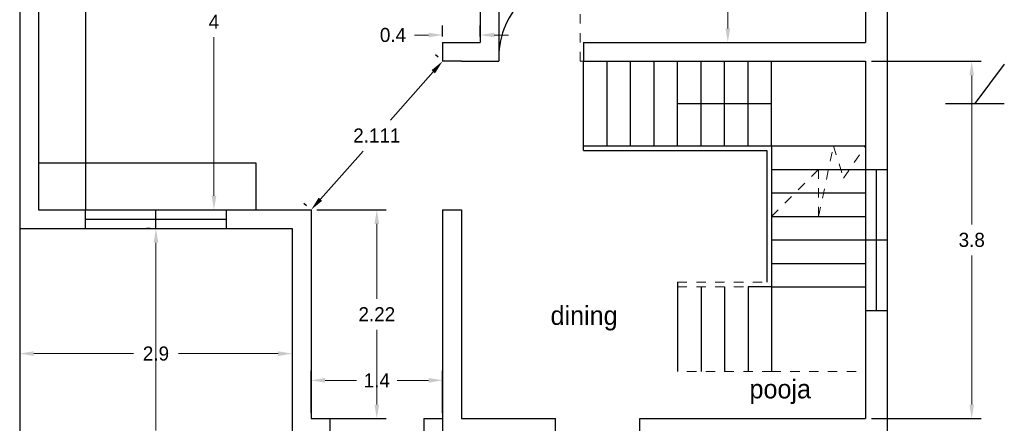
# Model space of a CAD drawing. Header units: inches. Extents: x -100 to 1476, y -184 to 112.
# Tile 33 of 36: x 1099.92 to 1110.39, y -177.66 to -173.37. Entities that reach past the tile are written whole.
import ezdxf

# ---------------------------------------------------------------- set-up
doc = ezdxf.new("R2010")
doc.units = ezdxf.units.IN
doc.header["$MEASUREMENT"] = 0
doc.header["$PDMODE"] = 66
doc.linetypes.add('ACAD_ISO02W100', pattern=[15, 12, -3])
doc.dimstyles.get("Standard").update_dxf_attribs({"dimtxt": 0.15, "dimasz": 0.15, "dimexe": 0.1, "dimexo": 0.0625, "dimgap": 0.09, "dimtad": 0, "dimtih": 1, "dimtoh": 1, "dimdec": 4, "dimdsep": 46, "dimtxsty": 'Standard', "dimcen": 0.09, "dimadec": 0, "dimazin": 0, "dimtfac": 1, "dimtdec": 4, "dimtofl": 0, "dimtmove": 0, "dimatfit": 3, "dimfxl": 0, "dimtolj": 1, "dimtzin": 0, "dimlwd": 15, "dimarcsym": 0})

# ---------------------------------------------------------------- blocks, each defined once
blk = doc.blocks.new('*D375')
at = {"color": 0, "lineweight": -2, "transparency": 16777216}
for p, q in [((1107.03, -170.195), (1107.553, -170.195)), ((1107.03, -173.615), (1107.553, -173.615))]:
    blk.add_line(p, q, dxfattribs=at)
at = {"color": 0, "lineweight": 15, "transparency": 16777216}
for p, q in [((1107.453, -170.345), (1107.453, -171.74)), ((1107.453, -173.465), (1107.453, -172.07))]:
    blk.add_line(p, q, dxfattribs=at)
at = {"color": 0, "linetype": 'ByBlock', "lineweight": 18, "ltscale": 3, "transparency": 16777216}
for points in [[(1107.478, -170.345), (1107.428, -170.345), (1107.453, -170.195)], [(1107.428, -173.465), (1107.478, -173.465), (1107.453, -173.615)]]:
    blk.add_solid(points, dxfattribs=at)
at = {"layer": 'Defpoints', "color": 0, "linetype": 'ByBlock', "lineweight": 18, "transparency": 16777216}
for p in [(1106.968, -170.195), (1106.968, -173.615), (1107.453, -173.615)]:
    blk.add_point(p, dxfattribs=at)
at = {"color": 0, "linetype": 'ByBlock', "ltscale": 3, "transparency": 16777216, "insert": (1107.453, -171.905), "char_height": 0.15, "attachment_point": 5}
blk.add_mtext('\\A1;3.42', dxfattribs=at)
blk = doc.blocks.new('*D376')
at = {"color": 0, "lineweight": -2, "transparency": 16777216}
for p, q in [((1101.88, -171.395), (1102.085, -171.395)), ((1101.88, -175.395), (1102.085, -175.395))]:
    blk.add_line(p, q, dxfattribs=at)
at = {"color": 0, "lineweight": 15, "transparency": 16777216}
for p, q in [((1101.985, -171.545), (1101.985, -173.23)), ((1101.985, -175.245), (1101.985, -173.56))]:
    blk.add_line(p, q, dxfattribs=at)
at = {"color": 0, "linetype": 'ByBlock', "lineweight": 18, "ltscale": 3, "transparency": 16777216}
for points in [[(1102.01, -171.545), (1101.96, -171.545), (1101.985, -171.395)], [(1101.96, -175.245), (1102.01, -175.245), (1101.985, -175.395)]]:
    blk.add_solid(points, dxfattribs=at)
at = {"layer": 'Defpoints', "color": 0, "linetype": 'ByBlock', "lineweight": 18, "transparency": 16777216}
for p in [(1101.818, -171.395), (1101.818, -175.395), (1101.985, -175.395)]:
    blk.add_point(p, dxfattribs=at)
at = {"color": 0, "linetype": 'ByBlock', "ltscale": 3, "transparency": 16777216, "insert": (1101.985, -173.395), "char_height": 0.15, "attachment_point": 5}
blk.add_mtext('\\A1;4', dxfattribs=at)
blk = doc.blocks.new('*D377')
at = {"color": 0, "lineweight": -2, "transparency": 16777216}
for p, q in [((1099.918, -175.657), (1099.918, -177.024)), ((1102.818, -175.657), (1102.818, -177.024))]:
    blk.add_line(p, q, dxfattribs=at)
at = {"color": 0, "lineweight": 15, "transparency": 16777216}
for p, q in [((1100.068, -176.924), (1101.128, -176.924)), ((1102.668, -176.924), (1101.608, -176.924))]:
    blk.add_line(p, q, dxfattribs=at)
at = {"color": 0, "linetype": 'ByBlock', "lineweight": 18, "ltscale": 3, "transparency": 16777216}
for points in [[(1100.068, -176.899), (1100.068, -176.949), (1099.918, -176.924)], [(1102.668, -176.949), (1102.668, -176.899), (1102.818, -176.924)]]:
    blk.add_solid(points, dxfattribs=at)
at = {"layer": 'Defpoints', "color": 0, "linetype": 'ByBlock', "lineweight": 18, "transparency": 16777216}
for p in [(1099.918, -175.595), (1102.818, -175.595), (1099.918, -176.924)]:
    blk.add_point(p, dxfattribs=at)
at = {"color": 0, "linetype": 'ByBlock', "ltscale": 3, "transparency": 16777216, "insert": (1101.368, -176.924), "char_height": 0.15, "attachment_point": 5}
blk.add_mtext('\\A1;2.9', dxfattribs=at)
blk = doc.blocks.new('*D378')
at = {"color": 0, "lineweight": -2, "transparency": 16777216}
for p, q in [((1103.018, -177.552), (1103.018, -177.108)), ((1104.418, -177.552), (1104.418, -177.108))]:
    blk.add_line(p, q, dxfattribs=at)
at = {"color": 0, "lineweight": 15, "transparency": 16777216}
for p, q in [((1103.168, -177.208), (1103.503, -177.208)), ((1104.268, -177.208), (1103.933, -177.208))]:
    blk.add_line(p, q, dxfattribs=at)
at = {"color": 0, "linetype": 'ByBlock', "lineweight": 18, "ltscale": 3, "transparency": 16777216}
for points in [[(1103.168, -177.183), (1103.168, -177.233), (1103.018, -177.208)], [(1104.268, -177.233), (1104.268, -177.183), (1104.418, -177.208)]]:
    blk.add_solid(points, dxfattribs=at)
at = {"layer": 'Defpoints', "color": 0, "linetype": 'ByBlock', "lineweight": 18, "transparency": 16777216}
for p in [(1103.018, -177.208), (1103.018, -177.615), (1104.418, -177.615)]:
    blk.add_point(p, dxfattribs=at)
at = {"color": 0, "linetype": 'ByBlock', "ltscale": 3, "transparency": 16777216, "insert": (1103.718, -177.208), "char_height": 0.15, "attachment_point": 5}
blk.add_mtext('\\A1;1.4', dxfattribs=at)
blk = doc.blocks.new('*D390')
at = {"color": 0, "lineweight": -2, "transparency": 16777216}
for p, q in [((1108.98, -173.815), (1110.148, -173.815)), ((1108.98, -177.615), (1110.148, -177.615))]:
    blk.add_line(p, q, dxfattribs=at)
at = {"color": 0, "lineweight": 15, "transparency": 16777216}
for p, q in [((1110.048, -173.965), (1110.048, -175.55)), ((1110.048, -177.465), (1110.048, -175.88))]:
    blk.add_line(p, q, dxfattribs=at)
at = {"color": 0, "linetype": 'ByBlock', "lineweight": 18, "ltscale": 3, "transparency": 16777216}
for points in [[(1110.073, -173.965), (1110.023, -173.965), (1110.048, -173.815)], [(1110.023, -177.465), (1110.073, -177.465), (1110.048, -177.615)]]:
    blk.add_solid(points, dxfattribs=at)
at = {"layer": 'Defpoints', "color": 0, "linetype": 'ByBlock', "lineweight": 18, "transparency": 16777216}
for p in [(1108.918, -173.815), (1108.918, -177.615), (1110.048, -177.615)]:
    blk.add_point(p, dxfattribs=at)
at = {"color": 0, "linetype": 'ByBlock', "ltscale": 3, "transparency": 16777216, "insert": (1110.048, -175.715), "char_height": 0.15, "attachment_point": 5}
blk.add_mtext('\\A1;3.8', dxfattribs=at)
blk = doc.blocks.new('*D372')
at = {"color": 0, "lineweight": -2, "transparency": 16777216}
for p, q in [((1103.08, -175.395), (1103.818, -175.395)), ((1103.08, -177.615), (1103.818, -177.615))]:
    blk.add_line(p, q, dxfattribs=at)
at = {"color": 0, "lineweight": 15, "transparency": 16777216}
for p, q in [((1103.718, -175.545), (1103.718, -176.34)), ((1103.718, -177.465), (1103.718, -176.67))]:
    blk.add_line(p, q, dxfattribs=at)
at = {"color": 0, "linetype": 'ByBlock', "lineweight": 18, "ltscale": 3, "transparency": 16777216}
for points in [[(1103.743, -175.545), (1103.693, -175.545), (1103.718, -175.395)], [(1103.693, -177.465), (1103.743, -177.465), (1103.718, -177.615)]]:
    blk.add_solid(points, dxfattribs=at)
at = {"layer": 'Defpoints', "color": 0, "linetype": 'ByBlock', "lineweight": 18, "transparency": 16777216}
for p in [(1103.018, -175.395), (1103.718, -175.395), (1103.018, -177.615)]:
    blk.add_point(p, dxfattribs=at)
at = {"color": 0, "linetype": 'ByBlock', "ltscale": 3, "transparency": 16777216, "insert": (1103.718, -176.505), "char_height": 0.15, "attachment_point": 5}
blk.add_mtext('\\A1;2.22', dxfattribs=at)
blk = doc.blocks.new('*D392')
at = {"color": 0, "lineweight": -2, "transparency": 16777216}
for p, q in [((1104.371, -173.773), (1104.343, -173.748)), ((1102.971, -175.353), (1102.943, -175.328))]:
    blk.add_line(p, q, dxfattribs=at)
at = {"color": 0, "lineweight": 15, "transparency": 16777216}
for p, q in [((1104.318, -173.927), (1103.864, -174.44)), ((1103.117, -175.282), (1103.572, -174.77))]:
    blk.add_line(p, q, dxfattribs=at)
at = {"color": 0, "linetype": 'ByBlock', "lineweight": 18, "ltscale": 3, "transparency": 16777216}
for points in [[(1104.337, -173.944), (1104.3, -173.91), (1104.418, -173.815)], [(1103.099, -175.266), (1103.136, -175.299), (1103.018, -175.395)]]:
    blk.add_solid(points, dxfattribs=at)
at = {"layer": 'Defpoints', "color": 0, "linetype": 'ByBlock', "lineweight": 18, "transparency": 16777216}
for p in [(1104.418, -173.815), (1104.418, -173.815), (1103.018, -175.395)]:
    blk.add_point(p, dxfattribs=at)
at = {"color": 0, "linetype": 'ByBlock', "ltscale": 3, "transparency": 16777216, "insert": (1103.718, -174.605), "char_height": 0.15, "attachment_point": 5}
blk.add_mtext('\\A1;2.111', dxfattribs=at)
blk = doc.blocks.new('*D393')
at = {"color": 0, "lineweight": -2, "transparency": 16777216}
for p, q in [((1104.418, -173.552), (1104.418, -173.436)), ((1104.818, -173.552), (1104.818, -173.436))]:
    blk.add_line(p, q, dxfattribs=at)
at = {"color": 0, "lineweight": 15, "transparency": 16777216}
for p, q in [((1104.268, -173.536), (1104.118, -173.536)), ((1104.968, -173.536), (1105.118, -173.536))]:
    blk.add_line(p, q, dxfattribs=at)
at = {"color": 0, "linetype": 'ByBlock', "lineweight": 18, "ltscale": 3, "transparency": 16777216}
for points in [[(1104.268, -173.561), (1104.268, -173.511), (1104.418, -173.536)], [(1104.968, -173.511), (1104.968, -173.561), (1104.818, -173.536)]]:
    blk.add_solid(points, dxfattribs=at)
at = {"layer": 'Defpoints', "color": 0, "linetype": 'ByBlock', "lineweight": 18, "transparency": 16777216}
for p in [(1104.418, -173.536), (1104.418, -173.615), (1104.818, -173.615)]:
    blk.add_point(p, dxfattribs=at)
at = {"color": 0, "linetype": 'ByBlock', "ltscale": 3, "transparency": 16777216, "insert": (1103.89, -173.536), "char_height": 0.15, "attachment_point": 5}
blk.add_mtext('\\A1;0.4', dxfattribs=at)
blk = doc.blocks.new('*D403')
at = {"color": 0, "linetype": 'ByBlock', "lineweight": -2, "transparency": 16777216}
for p, q in [((1101.305, -175.595), (1101.268, -175.595)), ((1101.305, -180.215), (1101.268, -180.215))]:
    blk.add_line(p, q, dxfattribs=at)
at = {"color": 0, "linetype": 'ByBlock', "lineweight": 15, "transparency": 16777216}
for p, q in [((1101.368, -175.745), (1101.368, -177.74)), ((1101.368, -180.065), (1101.368, -178.07))]:
    blk.add_line(p, q, dxfattribs=at)
at = {"color": 0, "linetype": 'ByBlock', "lineweight": 18, "ltscale": 3, "transparency": 16777216}
for points in [[(1101.393, -175.745), (1101.343, -175.745), (1101.368, -175.595)], [(1101.343, -180.065), (1101.393, -180.065), (1101.368, -180.215)]]:
    blk.add_solid(points, dxfattribs=at)
at = {"layer": 'Defpoints', "color": 0, "linetype": 'ByBlock', "lineweight": 18, "transparency": 16777216}
for p in [(1101.368, -175.595), (1101.368, -180.215), (1101.368, -180.215)]:
    blk.add_point(p, dxfattribs=at)
at = {"color": 0, "linetype": 'ByBlock', "ltscale": 3, "transparency": 16777216, "insert": (1101.368, -177.905), "char_height": 0.15, "attachment_point": 5}
blk.add_mtext('\\A1;4.62', dxfattribs=at)

msp = doc.modelspace()

# ---------------------------------------------------------------- linework, layer by layer
for p, q in [((1099.91795, -166.17375), (1099.91795, -180.21475)), ((1109.14795, -169.99475), (1109.14795, -182.03475)), ((1105.01795, -170.19475), (1105.01795, -173.61475)), ((1108.91795, -170.19475), (1108.91795, -173.61475)), ((1100.11795, -171.39475), (1100.11795, -175.39475)), ((1100.61795, -171.39475), (1100.61795, -175.39475)), ((1104.81795, -171.39475), (1104.81795, -173.61475)), ((1104.41795, -173.61475), (1104.41795, -173.81475)), ((1104.41795, -173.61475), (1104.81795, -173.61475)), ((1104.41795, -173.61475), (1104.41795, -173.81475)), ((1104.41795, -173.61475), (1104.41795, -173.81475)), ((1105.01795, -173.61475), (1105.01795, -173.81475)), ((1105.91795, -173.61475), (1108.91795, -173.61475)), ((1105.91795, -173.61475), (1105.91795, -173.81475)), ((1104.61795, -173.81475), (1104.41795, -173.81475)), ((1104.61795, -173.81475), (1105.01795, -173.81475)), ((1105.91795, -173.81475), (1108.91795, -173.81475)), ((1105.91795, -174.76475), (1105.91795, -173.81475)), ((1106.16795, -174.71475), (1106.16795, -173.81475)), ((1106.41795, -174.71475), (1106.41795, -173.81475)), ((1106.66795, -174.71475), (1106.66795, -173.81475)), ((1106.91795, -174.71475), (1106.91795, -173.81475)), ((1107.16795, -174.71475), (1107.16795, -173.81475)), ((1107.41795, -174.71475), (1107.41795, -173.81475)), ((1107.41795, -174.71475), (1107.41795, -173.81475)), ((1107.41795, -174.71475), (1107.41795, -173.81475)), ((1107.66795, -174.71475), (1107.66795, -173.81475)), ((1107.91795, -174.71475), (1107.91795, -173.81475)), ((1108.91795, -173.81475), (1108.91795, -177.61475)), ((1106.91795, -174.26475), (1107.91795, -174.26475)), ((1105.91795, -174.71475), (1108.91795, -174.71475)), ((1105.91795, -174.76475), (1107.86795, -174.76475)), ((1100.11795, -174.89475), (1102.42939, -174.89475)), ((1102.42939, -174.89475), (1102.42939, -175.39475)), ((1107.91795, -174.96475), (1108.91795, -174.96475)), ((1108.91795, -174.96475), (1109.14795, -174.96475)), ((1109.03295, -174.96475), (1109.03295, -176.46475)), ((1107.91795, -175.21475), (1108.91795, -175.21475)), ((1100.11795, -175.39475), (1103.01795, -175.39475)), ((1100.61795, -175.59475), (1100.61795, -175.39475)), ((1100.61795, -175.59475), (1100.61795, -175.39475)), ((1101.36795, -175.59475), (1101.36795, -175.39475)), ((1102.11795, -175.59475), (1102.11795, -175.39475)), ((1103.01795, -175.39475), (1103.01795, -177.61475)), ((1104.41795, -175.39475), (1104.41795, -177.61475)), ((1104.41795, -175.39475), (1104.61795, -175.39475)), ((1104.41795, -175.39475), (1104.41795, -177.81475)), ((1104.61795, -175.39475), (1104.61795, -177.61475)), ((1107.91795, -175.46475), (1108.91795, -175.46475)), ((1100.61795, -175.49475), (1102.11795, -175.49475)), ((1099.91795, -175.59475), (1102.81795, -175.59475)), ((1102.81795, -175.59475), (1102.81795, -177.81475)), ((1107.91795, -175.71475), (1108.91795, -175.71475)), ((1108.91795, -175.71475), (1109.14795, -175.71475)), ((1107.91795, -175.96475), (1108.91795, -175.96475)), ((1107.91795, -176.21475), (1108.91795, -176.21475)), ((1108.91795, -176.46475), (1109.14795, -176.46475)), ((1103.01795, -177.61475), (1103.21795, -177.61475)), ((1103.21795, -177.61475), (1103.21795, -177.81475)), ((1104.21795, -177.61475), (1104.41795, -177.61475)), ((1104.21795, -177.61475), (1104.21795, -177.81475)), ((1104.41795, -177.61475), (1104.41795, -177.81475)), ((1104.61795, -177.61475), (1105.61795, -177.61475)), ((1104.61795, -177.61475), (1105.41795, -177.61475)), ((1105.61795, -177.81475), (1105.61795, -177.61475)), ((1106.51795, -177.61475), (1108.91795, -177.61475)), ((1106.51795, -177.81475), (1106.51795, -177.61475))]:
    msp.add_line(p, q)
at = {"color": 0, "linetype": 'ACAD_ISO02W100', "lineweight": 20, "ltscale": 0.0008}
for p, q in [((1105.87992, -172.91475), (1105.87992, -173.81475)), ((1105.87992, -173.81475), (1105.91795, -173.81475)), ((1108.41795, -175.46475), (1108.57779, -174.71475)), ((1108.57779, -174.71475), (1108.68221, -175.0575)), ((1108.68221, -175.0575), (1108.91795, -174.71475)), ((1107.91795, -175.46475), (1108.41795, -174.96475)), ((1108.41795, -174.96475), (1108.41795, -175.46475)), ((1106.91795, -176.16475), (1107.86795, -176.16475)), ((1106.91795, -176.21475), (1107.79295, -176.21475)), ((1107.91795, -177.11475), (1106.91795, -177.11475)), ((1107.91795, -177.11475), (1108.91795, -177.11475))]:
    msp.add_line(p, q, dxfattribs=at)
at = {"color": 0, "linetype": 'ByBlock'}
for p, q in [((1110.39475, -173.8465), (1110.08127, -174.26475)), ((1109.7678, -174.26475), (1110.39475, -174.26475)), ((1107.91795, -174.71475), (1107.91795, -177.11475)), ((1107.86795, -174.76475), (1107.86795, -176.16475)), ((1106.91795, -176.16475), (1106.91795, -177.11475)), ((1107.16795, -176.21475), (1107.16795, -177.11475)), ((1107.41795, -176.21475), (1107.41795, -177.11475)), ((1107.66795, -176.21475), (1107.66795, -177.11475)), ((1107.91795, -176.21475), (1107.66795, -176.21475)), ((1107.91795, -176.21475), (1107.91795, -177.11475))]:
    msp.add_line(p, q, dxfattribs=at)
msp.add_arc((1105.87369, -173.77156), 0.85684, 89.583891, 182.888919)

# ---------------------------------------------------------------- texts
at = {"char_height": 0.2, "width": 3.5819957, "attachment_point": 1}
for s, insert in [('{\\fVani|b0|i0|c0|p34;dining}', (1105.5665, -176.41843)), ('{\\fVani|b0|i0|c0|p34;pooja}', (1107.68349, -177.19977))]:
    msp.add_mtext(s, dxfattribs=dict(at, insert=insert))

# ---------------------------------------------------------------- dimensions: what is measured, and where the dimension line sits
for base, p1, p2, picture, middle in [((1107.45325, -173.61475), (1106.96795, -170.19475), (1106.96795, -173.61475), '*D375', (1107.45325, -171.90475)), ((1101.98533, -175.39475), (1101.81795, -171.39475), (1101.81795, -175.39475), '*D376', (1101.98533, -173.39475)), ((1110.04769, -177.61475), (1108.91795, -173.81475), (1108.91795, -177.61475), '*D390', (1110.04769, -175.71475)), ((1103.71795, -175.39475), (1103.01795, -177.61475), (1103.01795, -175.39475), '*D372', (1103.71795, -176.50475))]:
    dim = msp.add_linear_dim(base=base, p1=p1, p2=p2, angle=90, dimstyle='Standard')
    dim.commit()
    dim.dimension.update_dxf_attribs({"geometry": picture, "text_midpoint": middle})
for base, p1, p2, picture, middle in [((1104.41795, -173.53644), (1104.81795, -173.61475), (1104.41795, -173.61475), '*D393', (1103.89045, -173.53644)), ((1099.91795, -176.92433), (1102.81795, -175.59475), (1099.91795, -175.59475), '*D377', (1101.36795, -176.92433)), ((1103.01795, -177.20801), (1104.41795, -177.61475), (1103.01795, -177.61475), '*D378', (1103.71795, -177.20801))]:
    dim = msp.add_linear_dim(base=base, p1=p1, p2=p2, dimstyle='Standard')
    dim.commit()
    dim.dimension.update_dxf_attribs({"geometry": picture, "text_midpoint": middle})
dim = msp.add_aligned_dim(p1=(1103.01795, -175.39475), p2=(1104.41795, -173.81475), distance=0, dimstyle='Standard')
dim.commit()
dim.dimension.update_dxf_attribs({"geometry": '*D392', "text_midpoint": (1103.71795, -174.60475)})
at = {"color": 0, "linetype": 'ByBlock'}
dim = msp.add_linear_dim(base=(1101.36795, -180.21475), p1=(1101.36795, -175.59475), p2=(1101.36795, -180.21475), angle=90, dimstyle='Standard', dxfattribs=at)
dim.commit()
dim.dimension.update_dxf_attribs({"geometry": '*D403', "text_midpoint": (1101.36795, -177.90475)})

doc.saveas('drawing.dxf')
